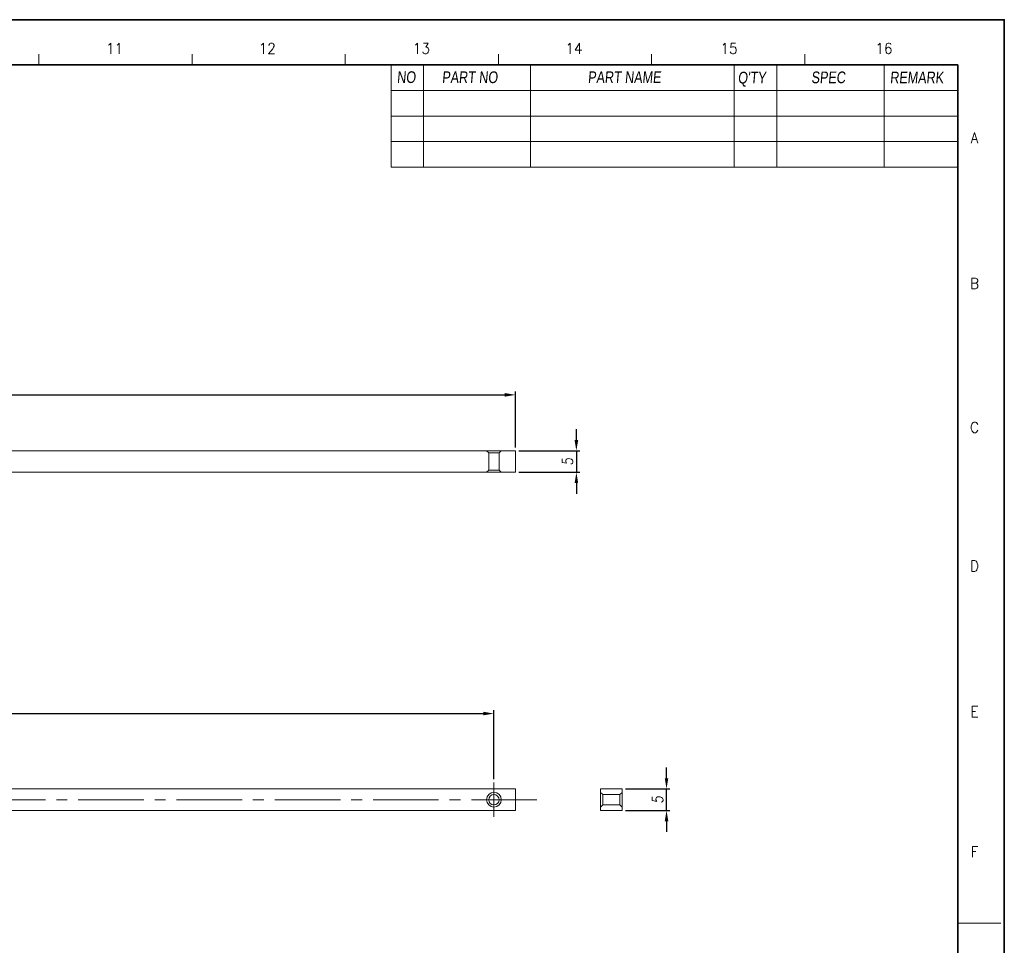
# Model space of a CAD drawing. Header units: millimetres. Extents: x 4497 to 11741, y 5958 to 12619.
# Tile 250 of 256: x 4885 to 5114, y 11377 to 11592. Entities that reach past the tile are written whole.
import ezdxf
from ezdxf.enums import TextEntityAlignment as Align

# ---------------------------------------------------------------- set-up
doc = ezdxf.new("R2010")
doc.units = ezdxf.units.MM
doc.header["$LTSCALE"] = 0.8
doc.header["$PDMODE"] = 3
doc.header["$PDSIZE"] = 0.3125
for name, pattern in [('CENTER', [50.8, 31.75, -6.35, 6.35, -6.35]), ('CENTER2', [28.575, 19.05, -3.175, 3.175, -3.175]), ('HIDDEN', [9.525, 6.35, -3.175])]:
    doc.linetypes.add(name, pattern=pattern)
doc.layers.get('0').update_dxf_attribs({"linetype": 'CONTINUOUS', "lineweight": 0})
doc.layers.get('Defpoints').update_dxf_attribs({"linetype": 'CONTINUOUS', "lineweight": 0})
for name, color, linetype, lineweight in [('1', 2, 'CENTER', 0), ('2', 3, 'CONTINUOUS', 0), ('3', 5, 'HIDDEN', 0), ('4', 1, 'CENTER2', 9)]:
    doc.layers.add(name, color=color, linetype=linetype, lineweight=lineweight)
doc.styles.get("Standard").update_dxf_attribs({"font": 'romans.shx', "width": 0.8, "oblique": 5, "bigfont": 'whgtxt.shx'})
doc.dimstyles.get("Standard").update_dxf_attribs({"dimtxt": 2.5, "dimasz": 2.5, "dimexe": 0.8, "dimexo": 0.8, "dimgap": 0.8, "dimtad": 1, "dimdsep": 46, "dimtxsty": 'Standard', "dimcen": 0, "dimclrd": 3, "dimclre": 3, "dimclrt": 3, "dimazin": 0, "dimtp": 0.001, "dimtm": 0.001, "dimtfac": 1, "dimtmove": 0, "dimatfit": 3, "dimfxl": 0, "dimtolj": 1, "dimarcsym": 0})

# ---------------------------------------------------------------- blocks, each defined once
blk = doc.blocks.new('*D1196')
at = {"layer": '2', "color": 3, "lineweight": -2}
for p, q in [((4610.04, 11415.95), (4610.04, 11431.97)), ((4612.54, 11431.17), (4992.54, 11431.17)), ((4995.04, 11415.95), (4995.04, 11431.97))]:
    blk.add_line(p, q, dxfattribs=at)
at = {"layer": '2', "color": 3}
for points in [[(4612.54, 11431.59), (4612.54, 11430.76), (4610.04, 11431.17)], [(4992.54, 11431.59), (4992.54, 11430.76), (4995.04, 11431.17)]]:
    blk.add_solid(points, dxfattribs=at)
at = {"layer": 'Defpoints', "color": 0}
for p in [(4995.04, 11431.17), (4610.04, 11415.15), (4995.04, 11415.15)]:
    blk.add_point(p, dxfattribs=at)
at = {"layer": '2', "color": 3, "insert": (4802.54, 11433.22), "char_height": 2.5, "attachment_point": 5}
blk.add_mtext('\\A1;385', dxfattribs=at)
blk = doc.blocks.new('*D1197')
at = {"layer": '2', "color": 3, "lineweight": -2}
for p, q in [((5035.17, 11416.15), (5035.17, 11418.65)), ((5025.62, 11413.65), (5035.97, 11413.65)), ((5035.17, 11408.65), (5035.17, 11413.65)), ((5025.62, 11408.65), (5035.97, 11408.65)), ((5035.17, 11406.15), (5035.17, 11403.65))]:
    blk.add_line(p, q, dxfattribs=at)
at = {"layer": '2', "color": 3}
for points in [[(5034.76, 11416.15), (5035.59, 11416.15), (5035.17, 11413.65)], [(5034.76, 11406.15), (5035.59, 11406.15), (5035.17, 11408.65)]]:
    blk.add_solid(points, dxfattribs=at)
at = {"layer": 'Defpoints', "color": 0}
for p in [(5024.82, 11413.65), (5035.17, 11413.65), (5024.82, 11408.65)]:
    blk.add_point(p, dxfattribs=at)
at = {"layer": '2', "color": 3, "insert": (5033.12, 11411.15), "char_height": 2.5, "attachment_point": 5, "rotation": 90}
blk.add_mtext('\\A1;5', dxfattribs=at)
blk = doc.blocks.new('*D1198')
at = {"layer": '2', "color": 3, "lineweight": -2}
for p, q in [((4600.04, 11493.06), (4600.04, 11506.06)), ((5000.04, 11493.06), (5000.04, 11506.06)), ((4602.54, 11505.26), (4997.54, 11505.26))]:
    blk.add_line(p, q, dxfattribs=at)
at = {"layer": '2', "color": 3}
for points in [[(4602.54, 11505.68), (4602.54, 11504.84), (4600.04, 11505.26)], [(4997.54, 11505.68), (4997.54, 11504.84), (5000.04, 11505.26)]]:
    blk.add_solid(points, dxfattribs=at)
at = {"layer": 'Defpoints', "color": 0}
for p in [(5000.04, 11505.26), (4600.04, 11492.26), (5000.04, 11492.26)]:
    blk.add_point(p, dxfattribs=at)
at = {"layer": '2', "color": 3, "insert": (4800.04, 11507.31), "char_height": 2.5, "attachment_point": 5}
blk.add_mtext('\\A1;400', dxfattribs=at)
blk = doc.blocks.new('*D1199')
at = {"layer": '2', "color": 3, "lineweight": -2}
for p, q in [((5014.21, 11494.76), (5014.21, 11497.26)), ((5000.84, 11492.26), (5015.01, 11492.26)), ((5014.21, 11492.26), (5014.21, 11487.26)), ((5000.84, 11487.26), (5015.01, 11487.26)), ((5014.21, 11484.76), (5014.21, 11482.26))]:
    blk.add_line(p, q, dxfattribs=at)
at = {"layer": '2', "color": 3}
for points in [[(5013.79, 11494.76), (5014.63, 11494.76), (5014.21, 11492.26)], [(5013.79, 11484.76), (5014.63, 11484.76), (5014.21, 11487.26)]]:
    blk.add_solid(points, dxfattribs=at)
at = {"layer": 'Defpoints', "color": 0}
for p in [(5000.04, 11492.26), (5000.04, 11487.26), (5014.21, 11487.26)]:
    blk.add_point(p, dxfattribs=at)
at = {"layer": '2', "color": 3, "insert": (5012.16, 11489.76), "char_height": 2.5, "attachment_point": 5, "rotation": 90}
blk.add_mtext('\\A1;5', dxfattribs=at)

msp = doc.modelspace()

# ---------------------------------------------------------------- linework, layer by layer
at = {"color": 7, "linetype": 'Continuous'}
for p, q in [((4889.21, 11582.002), (4889.21, 11584.493)), ((4924.831, 11582.002), (4924.831, 11584.493)), ((4960.451, 11582.002), (4960.451, 11584.493)), ((4996.072, 11582.002), (4996.072, 11584.493)), ((5031.693, 11582.002), (5031.693, 11584.493)), ((5067.314, 11582.002), (5067.314, 11584.493)), ((5102.934, 11382.476), (5112.898, 11382.476))]:
    msp.add_line(p, q, dxfattribs=at)
at = {"color": 7, "linetype": 'Continuous', "lineweight": 35}
for p in [(4533.002, 11582.002), (5102.934, 11182.95)]:
    msp.add_line(p, (5102.934, 11582.002), dxfattribs=at)
for p, q in [((4971.163, 11582.002), (4971.163, 11558.194)), ((4978.635, 11582.002), (4978.635, 11558.194)), ((4971.163, 11558.194), (5102.934, 11558.194))]:
    msp.add_line(p, q)
at = {"color": 7}
for p, q in [((5003.545, 11582.002), (5003.545, 11558.194)), ((5050.873, 11582.002), (5050.873, 11558.194)), ((5060.837, 11582.002), (5060.837, 11558.194)), ((5085.747, 11582.002), (5085.747, 11558.194)), ((4971.163, 11576.024), (5102.934, 11576.024)), ((4971.163, 11570.045), (5102.934, 11570.045)), ((4971.163, 11564.172), (5102.934, 11564.172))]:
    msp.add_line(p, q, dxfattribs=at)
at = {"linetype": 'Continuous'}
for p, q in [((4600.042, 11492.256), (5000.042, 11492.256)), ((5000.042, 11487.256), (5000.042, 11492.256)), ((4600.042, 11487.256), (5000.042, 11487.256)), ((4600.042, 11413.647), (5000.042, 11413.647)), ((5000.042, 11408.647), (5000.042, 11413.647)), ((5019.822, 11408.647), (5019.822, 11413.647)), ((5019.822, 11413.647), (5024.822, 11413.647)), ((5024.822, 11413.647), (5024.822, 11408.647)), ((4600.042, 11408.647), (5000.042, 11408.647)), ((5024.822, 11408.647), (5019.822, 11408.647))]:
    msp.add_line(p, q, dxfattribs=at)
at = {"color": 7, "linetype": 'Continuous', "lineweight": 35}
msp.add_lwpolyline([(4519.723, 11172.476), (5113.723, 11172.476), (5113.723, 11592.476), (4519.723, 11592.476)], close=True, dxfattribs=at)
at = {"linetype": 'Continuous'}
for radius in [1.7, 1.2]:
    msp.add_circle((4995.042, 11411.147), radius, dxfattribs=at)
at = {"layer": '1'}
for p, q in [((4995.042, 11407.147), (4995.042, 11415.147)), ((4991.042, 11411.147), (4999.042, 11411.147))]:
    msp.add_line(p, q, dxfattribs=at)
at = {"layer": '3'}
for p, q in [((4993.842, 11491.756), (4993.342, 11492.256)), ((4996.242, 11491.756), (4996.742, 11492.256)), ((4996.242, 11491.756), (4993.842, 11491.756)), ((4993.842, 11491.756), (4993.842, 11487.756)), ((4993.842, 11487.756), (4993.842, 11491.756)), ((4996.242, 11487.756), (4996.242, 11491.756)), ((4993.842, 11487.756), (4993.342, 11487.256)), ((4996.242, 11487.756), (4993.842, 11487.756)), ((4996.242, 11487.756), (4996.742, 11487.256)), ((5020.322, 11412.347), (5019.822, 11412.847)), ((5020.322, 11412.347), (5020.322, 11409.947)), ((5024.322, 11412.347), (5020.322, 11412.347)), ((5024.322, 11412.347), (5024.822, 11412.847)), ((5024.322, 11412.347), (5024.322, 11409.947)), ((5020.322, 11409.947), (5019.822, 11409.447)), ((5024.322, 11409.947), (5020.322, 11409.947)), ((5024.322, 11409.947), (5024.822, 11409.447))]:
    msp.add_line(p, q, dxfattribs=at)
at = {"layer": '4'}
msp.add_line((5005.042, 11411.147), (4595.042, 11411.147), dxfattribs=at)

# ---------------------------------------------------------------- texts
at = {"color": 7, "linetype": 'Continuous', "width": 0.933333}
for s, p in [('11', (4906.821, 11585.787)), ('12', (4942.314, 11585.787)), ('13', (4978.171, 11585.787)), ('14', (5013.664, 11585.787)), ('15', (5049.703, 11585.787)), ('16', (5085.742, 11585.787)), ('A', (5106.798, 11565.037)), ('B', (5106.798, 11531.182)), ('C', (5106.798, 11497.692)), ('D', (5106.798, 11465.475)), ('E', (5106.798, 11431.62)), ('F', (5106.798, 11399.039))]:
    msp.add_text(s, height=2.491, dxfattribs=at).set_placement(p, align=Align.MIDDLE_CENTER)
at = {"linetype": 'Continuous', "char_height": 2.7279, "attachment_point": 1}
for s, insert in [('{\\fㅁㅌㅈㅂ|b0|i0|c129|p50;NO}', (4972.452, 11580.48)), ('{\\fㅁㅌㅈㅂ|b0|i0|c129|p50;PART NO}', (4982.933, 11580.463)), ('{\\fㅁㅌㅈㅂ|b0|i0|c129|p50;PART NAME}', (5016.856, 11580.463)), ("{\\fㅁㅌㅈㅂ|b0|i0|c129|p50;Q'TY}", (5051.754, 11580.374)), ('{\\fㅁㅌㅈㅂ|b0|i0|c129|p50;SPEC}', (5068.816, 11580.433)), ('{\\fㅁㅌㅈㅂ|b0|i0|c129|p50;REMARK}', (5087.112, 11580.403))]:
    msp.add_mtext(s, dxfattribs=dict(at, insert=insert))

# ---------------------------------------------------------------- dimensions: what is measured, and where the dimension line sits
at = {"layer": '2'}
for base, p1, p2, picture, middle in [((5000.042, 11505.259), (4600.042, 11492.256), (5000.042, 11492.256), '*D1198', (4800.042, 11507.309)), ((4995.042, 11431.174), (4610.042, 11415.147), (4995.042, 11415.147), '*D1196', (4802.542, 11433.224))]:
    dim = msp.add_linear_dim(base=base, p1=p1, p2=p2, dimstyle='Standard', override={"dimazin": 2}, dxfattribs=at)
    dim.commit()
    dim.dimension.update_dxf_attribs({"geometry": picture, "text_midpoint": middle})
for base, p1, p2, picture, middle in [((5014.209, 11487.256), (5000.042, 11492.256), (5000.042, 11487.256), '*D1199', (5012.159, 11489.756)), ((5035.174, 11413.647), (5024.822, 11408.647), (5024.822, 11413.647), '*D1197', (5033.124, 11411.147))]:
    dim = msp.add_linear_dim(base=base, p1=p1, p2=p2, angle=90, dimstyle='Standard', override={"dimazin": 2}, dxfattribs=at)
    dim.commit()
    dim.dimension.update_dxf_attribs({"geometry": picture, "text_midpoint": middle})

doc.saveas('drawing.dxf')
